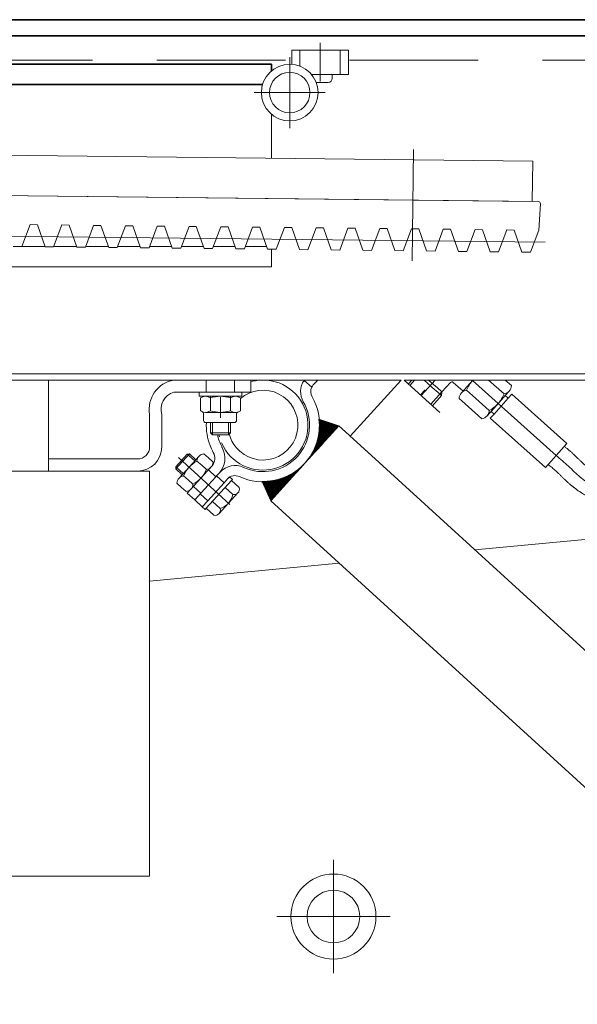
# Model space of a CAD drawing. Header units: millimetres. Extents: x 16720 to 74016, y 25810 to 81213.
# Tile 169 of 256: x 32426 to 32453, y 42224 to 42273. Entities that reach past the tile are written whole.
import ezdxf

# ---------------------------------------------------------------- set-up
doc = ezdxf.new("R2010")
doc.units = ezdxf.units.MM
doc.linetypes.add('DASHED2', pattern=[9.524999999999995, 6.349999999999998, -3.174999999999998])
for name, color, linetype, lineweight in [('1', 7, 'Continuous', 9), ('_OPISY', 110, 'Continuous', 9), ('_STAL', 113, 'Continuous', 35), ('_WIDOKOWE', 252, 'Continuous', 9), ('_WYMIAR', 151, 'Continuous', 9)]:
    doc.layers.add(name, color=color, linetype=linetype, lineweight=lineweight)
doc.styles.add('ROMANS 50', font='romans.shx', dxfattribs={"width": 0.7, "height": 10})
doc.dimstyles.new('DOM w 50', dxfattribs={"dimscale": 3, "dimtxt": 10, "dimasz": 0.3, "dimexe": 1.25, "dimexo": 2, "dimgap": 1, "dimtad": 1, "dimdec": 0, "dimtxsty": 'ROMANS 50', "dimblk1": 'wymgreg', "dimblk2": 'wymgregII', "dimsah": 1, "dimcen": 2.5, "dimdle": 1, "dimse1": 1, "dimse2": 1, "dimclre": 254, "dimadec": 0, "dimazin": 0, "dimtfac": 1, "dimtdec": 0, "dimtix": 1, "dimtmove": 1, "dimatfit": 3, "dimfxl": 1.25, "dimarcsym": 0})
pattern_1 = [(45, (10096.6293768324, -6357.516552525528), (-0.07071067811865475, 0.07071067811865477), [])]

# ---------------------------------------------------------------- blocks, each defined once
blk = doc.blocks.new('rampa')
at = {"layer": '_WIDOKOWE'}
h = blk.add_hatch(dxfattribs=at)
h.set_pattern_fill('_USER', color=256, scale=0.1, angle=45, pattern_type=0)
h.set_pattern_definition(pattern_1)
edge = h.paths.add_edge_path()
edge.add_line((-1187.024009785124, -202.6389314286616), (-1196.880073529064, -199.352001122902))
edge.add_arc((-1224.189145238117, -202.5869048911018), 27.49999999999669, 317.6461041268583, 6.755508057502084, ccw=False)
edge.add_line((-1203.866708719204, -221.1138737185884), (-1187.024009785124, -202.6389314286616))
h = blk.add_hatch(dxfattribs=at)
h.set_pattern_fill('_USER', color=256, scale=0.1, angle=45, pattern_type=0)
h.set_pattern_definition(pattern_1)
edge = h.paths.add_edge_path()
edge.add_line((-1187.024009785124, -202.6389314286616), (-1196.880073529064, -199.352001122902))
edge.add_arc((-1224.189145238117, -202.5869048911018), 27.49999999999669, 317.6461041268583, 6.755508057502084, ccw=False)
edge.add_line((-1203.866708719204, -221.1138737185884), (-1187.024009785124, -202.6389314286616))
h = blk.add_hatch(dxfattribs=at)
h.set_pattern_fill('_USER', color=256, scale=0.1, angle=45, pattern_type=0)
h.set_pattern_definition(pattern_1)
edge = h.paths.add_edge_path()
edge.add_line((-1187.024009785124, -202.6389314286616), (-1196.880073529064, -199.352001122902))
edge.add_arc((-1224.189145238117, -202.5869048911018), 27.49999999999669, 317.6461041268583, 6.755508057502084, ccw=False)
edge.add_line((-1203.866708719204, -221.1138737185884), (-1187.024009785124, -202.6389314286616))
h = blk.add_hatch(dxfattribs=at)
h.set_pattern_fill('_USER', color=256, scale=0.1, angle=45, pattern_type=0)
h.set_pattern_definition(pattern_1)
edge = h.paths.add_edge_path()
edge.add_arc((-1224.189145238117, -202.5869048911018), 27.50000000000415, 268.5367001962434, 317.64610412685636, ccw=False)
edge.add_line((-1224.891402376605, -230.0779367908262), (-1220.709407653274, -239.5888160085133))
edge.add_line((-1220.709407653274, -239.5888160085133), (-1203.866708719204, -221.1138737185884))
h = blk.add_hatch(dxfattribs=at)
h.set_pattern_fill('_USER', color=256, scale=0.1, angle=45, pattern_type=0)
h.set_pattern_definition(pattern_1)
edge = h.paths.add_edge_path()
edge.add_arc((-1224.189145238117, -202.5869048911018), 27.50000000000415, 268.5367001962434, 317.64610412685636, ccw=False)
edge.add_line((-1224.891402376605, -230.0779367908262), (-1220.709407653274, -239.5888160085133))
edge.add_line((-1220.709407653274, -239.5888160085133), (-1203.866708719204, -221.1138737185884))
h = blk.add_hatch(dxfattribs=at)
h.set_pattern_fill('_USER', color=256, scale=0.1, angle=45, pattern_type=0)
h.set_pattern_definition(pattern_1)
edge = h.paths.add_edge_path()
edge.add_arc((-1224.189145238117, -202.5869048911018), 27.50000000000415, 268.5367001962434, 317.64610412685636, ccw=False)
edge.add_line((-1224.891402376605, -230.0779367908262), (-1220.709407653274, -239.5888160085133))
edge.add_line((-1220.709407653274, -239.5888160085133), (-1203.866708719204, -221.1138737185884))
at = {"layer": '_STAL'}
for p, q in [((-2464.898390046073, -2.000050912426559), (390.4413559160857, -2.000050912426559)), ((-1098.558644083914, -10.00005091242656), (-1425.435205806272, -10.00005091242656)), ((-1058.558644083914, -10.00005091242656), (-1098.558644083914, -10.00005091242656)), ((-1220.345292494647, -24.00005091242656), (-1965.345292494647, -24.00005091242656)), ((-1220.345292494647, -27.27624561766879), (-1220.345292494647, -24.00005091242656)), ((-1224.761700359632, -34.00005091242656), (-2195.345292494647, -34.00005091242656))]:
    blk.add_line(p, q, dxfattribs=at)
at = {"layer": '_WIDOKOWE'}
for p, q in [((-1196.345292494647, -32.50005091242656), (-1196.345292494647, -13.50005091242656)), ((-1182.345292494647, -17.00005091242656), (-1210.345292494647, -17.00005091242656)), ((-1210.345292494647, -17.00005091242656), (-1210.345292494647, -24.03581086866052)), ((-1206.345292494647, -17.00005091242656), (-1206.345292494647, -24.92335408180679)), ((-1186.345292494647, -17.00005091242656), (-1186.345292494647, -29.00005091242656)), ((-1182.345292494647, -29.00005091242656), (-1182.345292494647, -17.00005091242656)), ((-1211.345292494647, -20.50005091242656), (-1211.345292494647, -55.50005091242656)), ((-1200.621487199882, -29.00005091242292), (-1190.345292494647, -29.00005091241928)), ((-1190.345292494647, -29.00005091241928), (-1182.345292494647, -29.00005091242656)), ((-1190.345292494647, -31.00005091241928), (-1190.345292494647, -29.00005091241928)), ((-1198.268595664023, -33.00005091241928), (-1192.345292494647, -33.00005091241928)), ((-1228.845292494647, -38.00005091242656), (-1193.845292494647, -38.00005091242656)), ((-1220.345292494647, -70.39244721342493), (-1220.345292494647, -48.72385620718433)), ((-1220.345292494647, -48.72385620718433), (-1220.345292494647, -49.00005091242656)), ((-1220.005546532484, -49.00005091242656), (-1220.345292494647, -49.00005091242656)), ((-1091.292098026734, -71.8331167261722), (-1598.058215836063, -66.1758953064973)), ((-1150.232608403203, -66.17480864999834), (-1150.846555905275, -121.171381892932)), ((-1091.515351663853, -91.83187063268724), (-1091.292098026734, -71.8331167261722)), ((-1598.058215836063, -86.18294646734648), (-1091.515351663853, -91.83187063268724)), ((-1598.058215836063, -86.18294646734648), (-1088.481485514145, -91.87154381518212)), ((-1088.328200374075, -106.0391375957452), (-1087.494665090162, -92.93496158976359)), ((-1085.196411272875, -111.9094625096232), (-1679.683143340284, -105.2729827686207)), ((-1343.704220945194, -114.0239538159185), (-1339.639901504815, -103.2336502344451)), ((-1336.033678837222, -103.2739078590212), (-1339.639901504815, -103.2336502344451)), ((-1332.211254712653, -114.1522541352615), (-1336.033678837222, -103.2739078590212)), ((-1327.997239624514, -114.1992967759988), (-1323.932920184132, -103.4089931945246)), ((-1320.326697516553, -103.4492508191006), (-1323.932920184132, -103.4089931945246)), ((-1316.504273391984, -114.3275970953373), (-1320.326697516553, -103.4492508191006)), ((-1308.225938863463, -103.584336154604), (-1312.290258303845, -114.3746397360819)), ((-1304.619716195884, -103.62459377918), (-1308.225938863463, -103.584336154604)), ((-1300.797292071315, -114.5029400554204), (-1304.619716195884, -103.62459377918)), ((-1292.518957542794, -103.7596791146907), (-1296.583276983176, -114.5499826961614)), ((-1288.912734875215, -103.7999367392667), (-1292.518957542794, -103.7596791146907)), ((-1285.090310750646, -114.6782830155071), (-1288.912734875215, -103.7999367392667)), ((-1276.811976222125, -103.9350220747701), (-1280.876295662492, -114.7253256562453)), ((-1273.205753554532, -103.9752796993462), (-1276.811976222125, -103.9350220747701)), ((-1269.383329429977, -114.8536259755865), (-1273.205753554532, -103.9752796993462)), ((-1261.104994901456, -104.1103650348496), (-1265.169314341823, -114.9006686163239)), ((-1257.498772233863, -104.1506226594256), (-1261.104994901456, -104.1103650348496)), ((-1253.676348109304, -115.0289689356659), (-1257.498772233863, -104.1506226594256)), ((-1245.398013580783, -104.2857079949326), (-1249.462333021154, -115.0760115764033)), ((-1241.791790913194, -104.3259656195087), (-1245.398013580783, -104.2857079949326)), ((-1237.969366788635, -115.204311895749), (-1241.791790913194, -104.3259656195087)), ((-1229.691032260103, -104.4610509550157), (-1233.755351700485, -115.2513545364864)), ((-1226.084809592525, -104.5013085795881), (-1229.691032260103, -104.4610509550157)), ((-1222.262385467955, -115.3796548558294), (-1226.084809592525, -104.5013085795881)), ((-1213.984050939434, -104.6363939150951), (-1218.048370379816, -115.4266974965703)), ((-1210.377828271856, -104.6766515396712), (-1213.984050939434, -104.6363939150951)), ((-1206.555404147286, -115.5549978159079), (-1210.377828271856, -104.6766515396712)), ((-1198.277069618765, -104.8117368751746), (-1202.341389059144, -115.6020404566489)), ((-1194.670846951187, -104.8519944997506), (-1198.277069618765, -104.8117368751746)), ((-1190.848422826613, -115.730340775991), (-1194.670846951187, -104.8519944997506)), ((-1182.570088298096, -104.9870798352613), (-1186.634407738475, -115.7773834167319)), ((-1178.963865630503, -105.0273374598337), (-1182.570088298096, -104.9870798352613)), ((-1175.141441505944, -115.905683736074), (-1178.963865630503, -105.0273374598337)), ((-1166.863106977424, -105.1624227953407), (-1170.927426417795, -115.9527263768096)), ((-1163.256884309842, -105.2026804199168), (-1166.863106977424, -105.1624227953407)), ((-1159.434460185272, -116.0810266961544), (-1163.256884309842, -105.2026804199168)), ((-1151.156125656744, -105.3377657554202), (-1155.220445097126, -116.1280693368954)), ((-1147.549902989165, -105.3780233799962), (-1151.156125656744, -105.3377657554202)), ((-1143.727478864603, -116.2563696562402), (-1147.549902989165, -105.3780233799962)), ((-1135.449144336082, -105.5131087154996), (-1139.513463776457, -116.3034122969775)), ((-1131.842921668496, -105.5533663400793), (-1135.449144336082, -105.5131087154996)), ((-1128.020497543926, -116.4317126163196), (-1131.842921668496, -105.5533663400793)), ((-1119.742163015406, -105.6884516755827), (-1123.806482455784, -116.4787552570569)), ((-1116.135940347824, -105.7287093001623), (-1119.742163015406, -105.6884516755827)), ((-1112.313516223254, -116.607055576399), (-1116.135940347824, -105.7287093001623)), ((-1104.035181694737, -105.8637946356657), (-1108.099501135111, -116.65409821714)), ((-1100.428959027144, -105.9040522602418), (-1104.035181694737, -105.8637946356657)), ((-1096.606534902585, -116.7823985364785), (-1100.428959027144, -105.9040522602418)), ((-1088.328200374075, -106.0391375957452), (-1092.392519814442, -116.8294411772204)), ((-1347.918236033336, -113.9769111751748), (-1343.704220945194, -114.0239538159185)), ((-1343.704220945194, -114.0239538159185), (-1332.264735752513, -114.0000509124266)), ((-1327.997239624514, -114.1992967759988), (-1332.211254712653, -114.1522541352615)), ((-1327.922190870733, -114.0000509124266), (-1316.619366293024, -114.0000509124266)), ((-1312.290258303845, -114.3746397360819), (-1316.504273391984, -114.3275970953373)), ((-1312.149164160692, -114.0000509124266), (-1300.973996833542, -114.0000509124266)), ((-1300.797292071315, -114.5029400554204), (-1296.583276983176, -114.5499826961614)), ((-1296.376137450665, -114.0000509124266), (-1285.328627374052, -114.0000509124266)), ((-1285.090310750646, -114.6782830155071), (-1280.876295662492, -114.7253256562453)), ((-1280.603110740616, -114.0000509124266), (-1269.683257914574, -114.0000509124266)), ((-1269.383329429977, -114.8536259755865), (-1265.169314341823, -114.9006686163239)), ((-1264.830084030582, -114.0000509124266), (-1254.037888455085, -114.0000509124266)), ((-1253.676348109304, -115.0289689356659), (-1249.462333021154, -115.0760115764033)), ((-1249.057057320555, -114.0000509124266), (-1238.392518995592, -114.0000509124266)), ((-1237.969366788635, -115.204311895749), (-1233.755351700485, -115.2513545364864)), ((-1233.284030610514, -114.0000509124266), (-1222.747149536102, -114.0000509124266)), ((-1222.262385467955, -115.3796548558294), (-1218.048370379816, -115.4266974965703)), ((-1220.345292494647, -124.0000509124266), (-1220.345292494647, -115.401056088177)), ((-1206.555404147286, -115.5549978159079), (-1202.341389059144, -115.6020404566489)), ((-1190.848422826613, -115.730340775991), (-1186.634407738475, -115.7773834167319)), ((-1175.141441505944, -115.905683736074), (-1170.927426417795, -115.9527263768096)), ((-1159.434460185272, -116.0810266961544), (-1155.220445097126, -116.1280693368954)), ((-1143.727478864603, -116.2563696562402), (-1139.513463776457, -116.3034122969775)), ((-1128.020497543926, -116.4317126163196), (-1123.806482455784, -116.4787552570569)), ((-1112.313516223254, -116.607055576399), (-1108.099501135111, -116.65409821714)), ((-1096.606534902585, -116.7823985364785), (-1092.392519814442, -116.8294411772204)), ((-1573.715799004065, -124.0000509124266), (-1220.345292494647, -124.0000509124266)), ((-1545.558644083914, -177.0000509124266), (280.666288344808, -177.0000509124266)), ((-1540.558644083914, -180.0000509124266), (-1156.317604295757, -180.0000509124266)), ((-1330.558644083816, -180.0000509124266), (-1330.558644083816, -219.0000509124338)), ((-1268.558644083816, -180.0000509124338), (-1251.558644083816, -180.0000509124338)), ((-1252.558644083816, -180.0000509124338), (-1252.558644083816, -186.0000509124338)), ((-1251.558644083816, -180.0000509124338), (-1239.558644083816, -180.0000509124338)), ((-1239.558644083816, -180.0000509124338), (-1230.558644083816, -180.0464476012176)), ((-1238.558644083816, -180.0000509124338), (-1238.558644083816, -186.0000509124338)), ((-1230.558644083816, -180.0464476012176), (-1230.558644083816, -186.0000509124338)), ((-1204.269481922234, -180.1511591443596), (-1200.493995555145, -183.5930849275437)), ((-1197.508489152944, -180.0000509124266), (-1199.676638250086, -182.3783175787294)), ((-1156.317604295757, -180.0000509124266), (-1181.525889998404, -207.6512976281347)), ((-1154.710424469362, -180.0000509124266), (330.4413559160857, -180.0000509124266)), ((-1137.113191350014, -196.0425854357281), (-1154.710424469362, -180.0000509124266)), ((-1150.966549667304, -180.0000509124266), (-1152.648635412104, -181.879682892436)), ((-1149.624592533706, -180.0000509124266), (-1151.909606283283, -182.5534195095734)), ((-1144.491613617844, -184.7611562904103), (-1146.736402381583, -187.2695758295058)), ((-1139.402801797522, -180.0000509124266), (-1146.350662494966, -187.6212359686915)), ((-1144.965220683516, -180.0000509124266), (-1139.616549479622, -184.7865855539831)), ((-1142.715883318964, -180.0000509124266), (-1139.171758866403, -183.1716937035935)), ((-1139.616549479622, -184.7865855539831), (-1139.170468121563, -185.1857844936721)), ((-1139.171758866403, -183.1716937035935), (-1138.518565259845, -183.7562377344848)), ((-1138.518565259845, -183.7562377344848), (-1136.119721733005, -185.9029667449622)), ((-1136.119721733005, -185.9029667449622), (-1131.939857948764, -181.2322145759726)), ((-1130.527814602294, -181.153897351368), (-1125.709055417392, -185.4662128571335)), ((-1120.812569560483, -180.0000509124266), (-1126.527425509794, -186.3806933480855)), ((-1121.041013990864, -180.2499508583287), (-1121.320262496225, -180.0000509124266)), ((-1079.683508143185, -217.2608507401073), (-1121.041013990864, -180.2499508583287)), ((-1113.095447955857, -180.0000509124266), (-1105.437935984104, -186.8527709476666)), ((-1104.870633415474, -180.0000509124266), (-1101.780308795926, -182.7655874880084)), ((-1256.058644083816, -186.0000509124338), (-1268.558644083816, -186.0000509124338)), ((-1256.058644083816, -186.0000509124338), (-1256.058644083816, -188.0000509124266)), ((-1251.558644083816, -186.0000509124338), (-1256.058644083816, -186.0000509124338)), ((-1251.558644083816, -186.0000509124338), (-1256.058644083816, -186.0000509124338)), ((-1256.058644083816, -188.0000509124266), (-1252.919856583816, -188.0000509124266)), ((-1255.373594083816, -188.8676924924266), (-1255.373594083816, -192.0000509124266)), ((-1252.919856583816, -188.0000509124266), (-1238.197431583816, -188.0000509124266)), ((-1239.558644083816, -186.0000509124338), (-1251.558644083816, -186.0000509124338)), ((-1250.558644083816, -188.0000509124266), (-1250.466119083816, -188.8676924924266)), ((-1250.466119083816, -188.8676924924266), (-1250.466119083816, -192.0000509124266)), ((-1249.558644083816, -188.0000509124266), (-1249.558644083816, -188.5703686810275)), ((-1245.558644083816, -188.5000509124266), (-1245.558644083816, -198.6324093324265)), ((-1241.558644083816, -188.0000509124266), (-1241.558644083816, -188.5703686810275)), ((-1240.651169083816, -188.8676924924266), (-1240.558644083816, -188.0000509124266)), ((-1240.651169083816, -188.8676924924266), (-1240.651169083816, -192.0000509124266)), ((-1235.058644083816, -186.0000509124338), (-1239.558644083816, -186.0000509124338)), ((-1235.058644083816, -186.0000509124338), (-1239.558644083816, -186.0000509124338)), ((-1238.197431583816, -188.0000509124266), (-1235.058644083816, -188.0000509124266)), ((-1235.743694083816, -188.8676924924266), (-1235.743694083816, -192.0000509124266)), ((-1235.058644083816, -188.0000509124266), (-1235.058644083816, -186.0000509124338)), ((-1230.558644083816, -186.0000509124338), (-1235.058644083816, -186.0000509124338)), ((-1136.119721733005, -185.9029667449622), (-1141.563198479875, -191.9857321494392)), ((-1140.864192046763, -192.7041917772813), (-1136.374836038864, -187.6876002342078)), ((-1139.170468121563, -185.1857844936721), (-1136.374836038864, -187.6876002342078)), ((-1136.119721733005, -185.9029667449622), (-1136.374836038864, -187.6876002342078)), ((-1124.630366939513, -191.7586330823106), (-1127.633654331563, -189.0709862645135)), ((-1120.972739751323, -187.6714496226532), (-1123.976027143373, -184.9838028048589)), ((-1112.753190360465, -195.0271378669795), (-1120.972739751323, -187.6714496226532)), ((-1110.383619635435, -196.8325455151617), (-1103.381557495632, -189.0081525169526)), ((-1104.871918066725, -187.6744263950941), (-1106.705791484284, -189.723672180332)), ((-1102.886508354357, -185.455847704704), (-1104.871918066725, -187.6744263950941)), ((-1103.381557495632, -189.0081525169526), (-1104.871918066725, -187.6744263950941)), ((-1103.381557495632, -189.0081525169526), (-1101.547684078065, -186.9589067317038)), ((-1101.547684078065, -186.9589067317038), (-1074.348603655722, -211.2994084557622)), ((-1255.373594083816, -192.0000509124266), (-1255.373594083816, -195.1324093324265)), ((-1250.466119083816, -192.0000509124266), (-1250.466119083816, -195.1324093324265)), ((-1240.651169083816, -192.0000509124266), (-1240.651169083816, -195.1324093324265)), ((-1235.743694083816, -192.0000509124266), (-1235.743694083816, -195.1324093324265)), ((-1116.410817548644, -199.1143213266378), (-1124.630366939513, -191.7586330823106)), ((-1106.705791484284, -189.723672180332), (-1113.859389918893, -197.7173980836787)), ((-1106.705791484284, -189.723672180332), (-1111.873980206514, -195.4988193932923)), ((-1280.558644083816, -213.0000509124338), (-1280.558644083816, -197.0000509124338)), ((-1274.558644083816, -197.0000509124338), (-1274.558644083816, -213.0000509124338)), ((-1253.867626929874, -196.5966043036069), (-1253.867626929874, -200.0000509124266)), ((-1238.197431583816, -196.0000509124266), (-1252.919856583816, -196.0000509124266)), ((-1237.617480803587, -200.0000509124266), (-1237.617480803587, -196.738538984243)), ((-1187.024009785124, -202.6389314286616), (-1196.880073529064, -199.352001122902)), ((-1112.217493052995, -198.8817913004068), (-1110.383619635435, -196.8325455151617)), ((-1085.018412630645, -223.2222930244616), (-1112.217493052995, -198.8817913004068)), ((-1111.873980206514, -195.4988193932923), (-1110.383619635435, -196.8325455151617)), ((-1252.867626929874, -201.0000509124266), (-1238.617480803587, -201.0000509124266)), ((-1250.558644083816, -201.0000509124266), (-1250.558644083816, -206.0000509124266)), ((-1249.558644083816, -201.0000509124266), (-1249.558644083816, -207.0000509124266)), ((-1241.558644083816, -201.0000509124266), (-1241.558644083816, -207.0000509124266)), ((-1240.558644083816, -206.0000509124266), (-1240.558644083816, -201.0000509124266)), ((-1187.024009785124, -202.6389314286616), (-1203.866708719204, -221.1138737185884)), ((-1185.612547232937, -203.9256926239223), (-1187.024009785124, -202.6389314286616)), ((-1181.851025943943, -207.3548871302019), (-1185.612547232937, -203.9256926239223)), ((-1181.851025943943, -207.3548871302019), (-1185.612547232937, -203.9256926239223)), ((-1250.558644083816, -206.0000509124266), (-1249.558644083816, -207.0000509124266)), ((-1250.558644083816, -206.0000509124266), (-1240.558644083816, -206.0000509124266)), ((-1249.558644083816, -207.0000509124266), (-1241.558644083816, -207.0000509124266)), ((-1241.558644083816, -207.0000509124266), (-1240.558644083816, -206.0000509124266)), ((-1167.137604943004, -220.7683915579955), (-1181.851025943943, -207.3548871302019)), ((-1075.682329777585, -212.7897690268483), (-1079.683508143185, -217.2608507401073)), ((-1074.348603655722, -211.2994084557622), (-1075.682329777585, -212.7897690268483)), ((-1261.945662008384, -216.5424751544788), (-1267.672179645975, -222.8239555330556)), ((-1260.886132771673, -216.4935078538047), (-1267.623212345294, -223.8834847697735)), ((-1266.286916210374, -218.3357994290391), (-1240.983635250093, -241.4035598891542)), ((-1266.010615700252, -228.4245825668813), (-1256.154624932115, -217.6118360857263)), ((-1261.945662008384, -216.5424751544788), (-1260.886132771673, -216.4935078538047)), ((-1261.945662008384, -216.5424751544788), (-1258.250673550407, -219.9110149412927)), ((-1257.745392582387, -219.3567666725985), (-1260.886132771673, -216.4935078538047)), ((-1251.545531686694, -218.493361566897), (-1253.860337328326, -216.3830667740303)), ((-1249.230726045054, -220.60365635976), (-1251.545531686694, -218.493361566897)), ((-1079.683508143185, -217.2608507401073), (-1082.017528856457, -219.8689817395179)), ((-1330.558644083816, -219.0000509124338), (-1330.558644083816, -225.0000509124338)), ((-1330.558644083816, -219.0000509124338), (-1286.558644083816, -219.0000509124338)), ((-1267.623212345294, -223.8834847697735), (-1267.672179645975, -222.8239555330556)), ((-1267.672179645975, -222.8239555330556), (-1263.977191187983, -226.1924953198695)), ((-1250.242643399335, -223.0014997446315), (-1260.161258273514, -233.8813378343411)), ((-1254.851736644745, -222.1199742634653), (-1257.166542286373, -220.0096794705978)), ((-1252.536931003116, -224.2302690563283), (-1254.851736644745, -222.1199742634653)), ((-1249.927771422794, -222.6561131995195), (-1250.242643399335, -223.0014997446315)), ((-1203.866708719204, -221.1138737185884), (-1220.709407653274, -239.5888160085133)), ((-882.8028502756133, -479.9824445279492), (-1167.137604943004, -220.7683915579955)), ((-1083.684686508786, -221.7319324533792), (-1085.018412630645, -223.2222930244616)), ((-1082.017528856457, -219.8689817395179), (-1083.684686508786, -221.7319324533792)), ((-1083.186087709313, -222.1323942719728), (-1083.684686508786, -221.7319324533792)), ((-1330.558644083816, -225.0000509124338), (-1430.558644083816, -225.0000509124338)), ((-1330.558644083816, -225.0000509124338), (-1302.558644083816, -225.0000509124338)), ((-1290.558644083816, -225.0000509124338), (-1302.558644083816, -225.0000509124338)), ((-1286.558644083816, -225.0000509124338), (-1290.558644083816, -225.0000509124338)), ((-1280.558644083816, -225.0000509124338), (-1286.558644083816, -225.0000509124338)), ((-1280.558644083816, -425.0000509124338), (-1280.558644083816, -225.0000509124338)), ((-1267.623212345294, -223.8834847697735), (-1264.482472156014, -226.7467435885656)), ((-1261.464146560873, -229.373199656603), (-1263.778952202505, -227.2629048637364)), ((-1251.506962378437, -231.8099585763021), (-1247.801568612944, -227.7454712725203)), ((-1251.506962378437, -231.8099585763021), (-1247.801568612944, -227.7454712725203)), ((-1247.801568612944, -227.7454712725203), (-1251.496557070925, -224.3769314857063)), ((-1247.801568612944, -227.7454712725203), (-1247.464714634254, -227.3759724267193)), ((-1247.801568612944, -227.7454712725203), (-1247.464714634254, -227.3759724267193)), ((-1247.464714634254, -227.3759724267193), (-1246.349723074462, -226.1529258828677)), ((-1247.464714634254, -227.3759724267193), (-1246.349723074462, -226.1529258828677)), ((-1247.464714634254, -227.3759724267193), (-1243.769726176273, -230.7445122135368)), ((-1246.232782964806, -226.0246529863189), (-1246.349723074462, -226.1529258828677)), ((-1246.349723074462, -226.1529258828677), (-1246.232782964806, -226.0246529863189)), ((-1246.232782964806, -226.0246529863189), (-1245.745661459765, -225.4903240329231)), ((-1246.232782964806, -226.0246529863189), (-1245.745661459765, -225.4903240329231)), ((-1242.050673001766, -228.8588638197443), (-1241.074894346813, -227.7885214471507)), ((-1241.074894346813, -227.7885214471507), (-1239.596898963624, -229.1359373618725)), ((-1264.770351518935, -232.9998123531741), (-1267.085157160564, -230.8895175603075)), ((-1262.455545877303, -235.1101071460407), (-1264.770351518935, -232.9998123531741)), ((-1259.149340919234, -231.4834944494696), (-1261.464146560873, -229.373199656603)), ((-1255.212356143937, -235.8744458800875), (-1258.907344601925, -232.5059060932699)), ((-1255.212356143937, -235.8744458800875), (-1251.506962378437, -231.8099585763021)), ((-1255.212356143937, -235.8744458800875), (-1251.506962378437, -231.8099585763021)), ((-1240.110531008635, -229.6993460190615), (-1252.557426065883, -243.3524825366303)), ((-1251.854221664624, -239.6124845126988), (-1243.769726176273, -230.7445122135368)), ((-1243.769726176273, -230.7445122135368), (-1242.050673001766, -228.8588638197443)), ((-1243.222254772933, -233.1126301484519), (-1239.438586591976, -236.562014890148)), ((-1239.596898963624, -229.1359373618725), (-1240.110531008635, -229.6993460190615)), ((-1240.110531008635, -229.6993460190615), (-1236.326862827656, -233.1487307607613)), ((-1224.891402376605, -230.0779367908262), (-1220.709407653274, -239.5888160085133)), ((-1260.161258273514, -233.8813378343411), (-1261.939030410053, -235.8313957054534)), ((-1261.939030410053, -235.8313957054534), (-1258.244041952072, -239.1999354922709)), ((-1258.244041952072, -239.1999354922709), (-1256.486785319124, -237.2723813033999)), ((-1256.486785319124, -237.2723813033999), (-1255.549210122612, -236.2439447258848)), ((-1256.486785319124, -237.2723813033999), (-1255.549210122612, -236.2439447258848)), ((-1255.549210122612, -236.2439447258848), (-1255.212356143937, -235.8744458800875)), ((-1255.549210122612, -236.2439447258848), (-1255.212356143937, -235.8744458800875)), ((-1255.549210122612, -236.2439447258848), (-1251.854221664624, -239.6124845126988)), ((-1236.936807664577, -235.7177190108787), (-1246.271978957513, -245.9575713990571)), ((-1254.549053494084, -242.5684752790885), (-1258.244041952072, -239.1999354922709)), ((-1254.549053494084, -242.5684752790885), (-1251.854221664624, -239.6124845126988)), ((-1253.071058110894, -243.9158911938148), (-1254.549053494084, -242.5684752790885)), ((-1249.445702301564, -239.9391984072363), (-1245.662034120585, -243.388583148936)), ((-1220.709407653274, -239.5888160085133), (-916.4882481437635, -516.9323291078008)), ((-884.6594203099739, -241.3233792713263), (-1119.800714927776, -263.9231129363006)), ((-1252.557426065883, -243.3524825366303), (-1253.071058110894, -243.9158911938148)), ((-1252.557426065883, -243.3524825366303), (-1248.773757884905, -246.8018672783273)), ((-1186.938567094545, -270.3760353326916), (-1280.558644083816, -279.3742840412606)), ((-1189.741576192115, -473.0000509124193), (-1189.741576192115, -417.0000509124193)), ((-1480.558644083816, -425.0000509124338), (-1280.558644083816, -425.0000509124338)), ((-1161.741576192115, -445.0000509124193), (-1217.741576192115, -445.0000509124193))]:
    blk.add_line(p, q, dxfattribs=at)
for centre, radius in [((-1211.345292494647, -38.00005091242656), 13.99999999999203), ((-1211.345292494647, -38.00005091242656), 9.99999999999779), ((-1189.741576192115, -445.0000509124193), 21.00000000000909), ((-1189.741576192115, -445.0000509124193), 13)]:
    blk.add_circle(centre, radius, dxfattribs=at)
for centre, radius, start, end in [((-1192.345292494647, -31.00005091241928), 2, 270, 0), ((-1088.492648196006, -92.87148151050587), 1.000000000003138, 356.3604121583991, 89.36041215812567), ((-1266.058644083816, -194.5000509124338), 14.71393896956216, 99.78240703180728, 189.7824070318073), ((-1224.558644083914, -202.2500509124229), 22.25000000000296, 203.1596274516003, 90), ((-1224.558644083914, -202.2500509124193), 23.00000000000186, 104.6720774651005, 105.1216653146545), ((-1224.558644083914, -202.2500509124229), 22.25000000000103, 97.74887419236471, 105.6442096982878), ((-1224.558644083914, -202.2500509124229), 22.25000000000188, 91.27263665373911, 97.7488741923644), ((-1224.558644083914, -202.2500509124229), 22.25, 90, 90.33014826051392), ((-1195.981649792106, -185.7468573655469), 9.999999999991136, 145.9739467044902, 210.0064027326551), ((-1195.981649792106, -185.7468573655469), 9.999999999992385, 144.9227293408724, 145.9739467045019), ((-1195.981649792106, -185.7468573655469), 4.999999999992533, 154.4845486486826, 210.0064027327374), ((-1195.981649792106, -185.7468573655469), 4.999999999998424, 137.6461041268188, 154.484548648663), ((-1131.194677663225, -181.8990776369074), 0.999999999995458, 48.17458642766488, 138.1745864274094), ((-1109.120930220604, -190.9172533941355), 15.99624144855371, 138.1745864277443, 158.2271517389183), ((-1109.120930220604, -190.9172533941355), 15.99624144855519, 136.9618263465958, 138.1745864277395), ((-1106.137509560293, -182.5465213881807), 4.3627042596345, 318.1745864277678, 357.1217752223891), ((-1266.058644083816, -194.5000509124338), 8.860022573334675, 106.3895403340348, 196.3895403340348), ((-1252.919856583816, -191.9035231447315), 3.903472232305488, 51.05281120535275, 128.9471887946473), ((-1245.558644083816, -202.3124774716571), 14.31242655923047, 69.94743468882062, 110.0525653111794), ((-1238.197431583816, -191.9035231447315), 3.903472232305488, 51.05281120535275, 128.9471887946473), ((-1224.558644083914, -202.2500509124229), 17.25000000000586, 220.0114580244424, 130.4217315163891), ((-1224.558644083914, -202.2500509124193), 28.00000000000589, 317.646104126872, 30.00640273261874), ((-1123.276453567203, -189.2900523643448), 4.362704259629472, 138.1740101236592, 177.121775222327), ((-1123.276453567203, -189.2900523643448), 4.362704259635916, 99.22739763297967, 138.1740101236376), ((-1120.293032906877, -180.9193203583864), 15.99624144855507, 318.1745864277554, 338.2271517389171), ((-1106.137509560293, -182.5465213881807), 4.362704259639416, 279.2273976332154, 318.1745864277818), ((-1224.558644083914, -202.2500509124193), 23.00000000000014, 317.6461041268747, 30.00640273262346), ((-1120.293032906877, -180.9193203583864), 15.99624144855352, 298.1220211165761, 318.1745864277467), ((-1252.919856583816, -192.096578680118), 3.903472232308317, 231.0528112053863, 246.5953312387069), ((-1254.867626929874, -196.5966043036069), 1, 0, 66.59533123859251), ((-1252.919856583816, -192.096578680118), 3.903472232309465, 255.9480319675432, 308.9471887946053), ((-1245.558644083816, -181.687624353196), 14.31242655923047, 249.9474346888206, 290.0525653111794), ((-1238.197431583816, -192.096578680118), 3.903472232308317, 231.0528112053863, 278.544241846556), ((-1236.617480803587, -196.738538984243), 1.000000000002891, 108.7966660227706, 180), ((-1238.197431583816, -192.096578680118), 3.903472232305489, 288.7966660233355, 308.9471887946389), ((-1224.189145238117, -202.5869048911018), 27.49999999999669, 317.6461041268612, 6.755508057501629), ((-1117.110391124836, -194.8080717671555), 4.362704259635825, 279.2273976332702, 357.1217752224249), ((-1252.867626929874, -200.0000509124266), 1, 180, 270), ((-1224.558644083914, -202.2500509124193), 28.00000000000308, 177.4413023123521, 201.128743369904), ((-1238.617480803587, -200.0000509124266), 1, 270, 0), ((-1224.558644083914, -202.2500509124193), 22.99999999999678, 191.9185947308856, 207.5622314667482), ((-1224.558644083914, -202.2500509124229), 22.25000000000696, 192.3265520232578, 194.9934353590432), ((-1224.558644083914, -202.2500509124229), 17.25000000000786, 194.8577679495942, 220.0114580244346), ((-1286.558644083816, -213.0000509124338), 6, 270, 0), ((-1286.558644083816, -213.0000509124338), 12, 270, 0), ((-1224.558644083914, -202.2500509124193), 28.00000000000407, 201.128743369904, 208.7696004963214), ((-1254.361757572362, -218.613865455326), 10.99999999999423, 317.6461041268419, 28.76960049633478), ((-1224.558644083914, -202.2500509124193), 22.99999999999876, 207.5622314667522, 208.7696004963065), ((-1253.269967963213, -220.2416363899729), 3.90347223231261, 137.6461041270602, 176.5932929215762), ((-1253.269967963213, -220.2416363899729), 3.90347223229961, 98.69891533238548, 137.646104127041), ((-1254.361757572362, -218.613865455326), 6.000000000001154, 321.1310759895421, 28.76960049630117), ((-1224.558644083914, -202.2500509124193), 23.00000000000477, 245.2858055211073, 317.6461041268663), ((-1250.537082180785, -232.6941507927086), 14.31242655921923, 117.5935388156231, 157.6986694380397), ((-1253.127300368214, -220.3716994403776), 3.903472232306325, 278.6989153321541, 317.6461041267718), ((-1253.127300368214, -220.3716994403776), 3.903472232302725, 317.6461041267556, 356.5932929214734), ((-1254.361757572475, -218.613865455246), 6.000000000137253, 317.6461041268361, 321.1310759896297), ((-1238.355684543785, -232.2274036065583), 9.999999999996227, 65.28580552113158, 137.6461041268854), ((-1224.558644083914, -202.2500509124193), 28.00000000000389, 245.2858055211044, 317.6461041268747), ((-1224.189145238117, -202.5869048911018), 27.50000000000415, 268.536700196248, 317.6461041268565), ((-1263.188582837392, -231.1214744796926), 3.903472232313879, 136.2989522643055, 176.5932929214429), ((-1263.188582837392, -231.1214744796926), 3.90347223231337, 98.6989153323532, 136.2989522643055), ((-1265.778801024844, -218.7990231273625), 14.31242655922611, 297.5935388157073, 337.6986694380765), ((-1238.355684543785, -232.2274036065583), 4.999999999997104, 65.28580552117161, 137.6461041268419), ((-1263.045915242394, -231.2515375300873), 3.903472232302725, 317.6461041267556, 356.5932929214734), ((-1238.949344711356, -233.8829876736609), 2.723333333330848, 259.6507319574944, 15.64147629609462), ((-1263.045915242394, -231.2515375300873), 3.903472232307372, 278.6989153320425, 317.6461041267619), ((-1248.235665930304, -234.7922391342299), 8.973333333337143, 286.667005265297, 348.6252029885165), ((-1248.284516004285, -244.1228400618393), 2.723333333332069, 259.6507319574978, 15.64147629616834)]:
    blk.add_arc(centre, radius, start, end, dxfattribs=at)
for points in [[(-1075.682329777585, -212.7897690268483), (-1074.561861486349, -213.6186529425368), (-1073.519015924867, -214.4674640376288), (-1072.32295614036, -215.507011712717), (-1071.202947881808, -216.533819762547), (-1070.147648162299, -217.539181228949), (-1069.144952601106, -218.516474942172), (-1068.182555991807, -219.460284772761), (-1067.24787646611, -220.367676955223), (-1066.328209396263, -221.2369716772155), (-1065.41033746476, -222.0687993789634), (-1064.94784130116, -222.4711162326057), (-1064.480573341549, -222.8648391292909), (-1064.00654251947, -223.2504304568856), (-1063.519728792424, -223.6319018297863), (-1062.493605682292, -224.3926507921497), (-1061.40150311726, -225.1472920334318), (-1060.247857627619, -225.8924233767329), (-1059.037150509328, -226.6250926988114), (-1057.773864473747, -227.3425337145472), (-1056.462468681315, -228.042291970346), (-1055.10741920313, -228.72204122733), (-1053.713144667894, -229.3796714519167), (-1050.824562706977, -230.6205894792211), (-1047.831840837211, -231.7504982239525), (-1044.770018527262, -232.7558517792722), (-1041.674326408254, -233.6246066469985), (-1038.580258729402, -234.345366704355), (-1035.524261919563, -234.9081714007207), (-1034.022103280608, -235.1274370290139), (-1032.543561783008, -235.3039985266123), (-1031.093518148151, -235.4370063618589), (-1029.677005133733, -235.5258275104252), (-1028.299138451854, -235.5699607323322), (-1026.96520332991, -235.5692373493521), (-1025.680569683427, -235.523692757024), (-1024.450746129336, -235.4338750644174), (-1023.281289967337, -235.3006452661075), (-1022.177740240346, -235.12562864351), (-1021.145556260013, -234.9109050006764), (-1020.189744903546, -234.6595863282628), (-1019.314914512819, -234.3753559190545), (-1018.524298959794, -234.0629658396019), (-1017.820119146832, -233.7276275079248), (-1017.20178392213, -233.3748018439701), (-1016.666898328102, -233.0096412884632), (-1016.209185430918, -232.6350784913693), (-1016.006827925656, -232.4446981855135), (-1015.820424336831, -232.2518157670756), (-1015.648630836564, -232.0558382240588), (-1015.490089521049, -231.8557392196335), (-1015.343480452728, -231.6502699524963), (-1015.207656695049, -231.4377662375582), (-1015.081605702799, -231.2163767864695), (-1014.964660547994, -230.9839565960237), (-1014.856361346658, -230.7382583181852), (-1014.756691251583, -230.4769378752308), (-1014.665863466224, -230.19765738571), (-1014.584525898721, -229.8981908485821), (-1014.453950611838, -229.2303044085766), (-1014.375129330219, -228.4596576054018), (-1014.360014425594, -227.5754494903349), (-1014.421648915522, -226.5720274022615), (-1014.572744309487, -225.4459542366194), (-1014.824604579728, -224.1969839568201), (-1015.187580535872, -222.8258757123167), (-1015.670212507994, -221.3345384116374)], [(-1083.186087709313, -222.1323942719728), (-1082.199254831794, -222.8734166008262), (-1081.250925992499, -223.6444769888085), (-1080.325392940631, -224.4491434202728), (-1079.408377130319, -225.2900136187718), (-1078.486175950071, -226.1688454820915), (-1077.545848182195, -227.0853111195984), (-1076.574653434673, -228.037877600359), (-1075.560127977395, -229.0225296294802), (-1074.489930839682, -230.0339979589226), (-1073.352233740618, -231.0647030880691), (-1072.754479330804, -231.5846447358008), (-1072.13567841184, -232.1060168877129), (-1071.817970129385, -232.3668569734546), (-1071.494559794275, -232.6275511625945), (-1071.166547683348, -232.8869996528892), (-1070.835109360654, -233.1442730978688), (-1069.476076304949, -234.1520484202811), (-1068.066082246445, -235.1264395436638), (-1066.608145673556, -236.0682385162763), (-1065.105240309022, -236.977787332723), (-1063.560338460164, -237.8552421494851), (-1061.976425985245, -238.7004472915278), (-1060.356501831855, -239.5131188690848), (-1058.703592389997, -240.2927567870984), (-1055.310995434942, -241.7504764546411), (-1051.823157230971, -243.0672730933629), (-1048.264678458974, -244.2358115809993), (-1044.659968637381, -245.2472543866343), (-1041.033173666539, -246.0921166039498), (-1037.407487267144, -246.7594777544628), (-1035.602134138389, -247.0229735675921), (-1033.805323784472, -247.2374790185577), (-1032.019630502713, -247.4012335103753), (-1030.24747655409, -247.5122599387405), (-1028.491201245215, -247.5684494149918), (-1026.752974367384, -247.5673604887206), (-1025.034881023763, -247.5063476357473), (-1023.338867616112, -247.3822526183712), (-1021.666831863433, -247.191604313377), (-1020.020689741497, -246.9301673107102), (-1018.402436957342, -246.5932516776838), (-1016.814521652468, -246.1751352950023), (-1015.259790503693, -245.6695247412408), (-1013.742464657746, -245.069057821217), (-1012.267778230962, -244.3659129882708), (-1010.843777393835, -243.5520191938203), (-1009.480312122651, -242.6196138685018), (-1008.191114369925, -241.5631542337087), (-1007.579136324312, -240.9871614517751), (-1006.991860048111, -240.3793278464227), (-1006.431561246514, -239.7399201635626), (-1005.900529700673, -239.0696384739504), (-1005.4010172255, -238.3694053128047), (-1004.93510263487, -237.640558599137), (-1004.504730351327, -236.8846233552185), (-1004.111499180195, -236.1034183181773), (-1003.756800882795, -235.2988645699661), (-1003.441584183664, -234.4729799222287), (-1003.166567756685, -233.6277759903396), (-1002.932035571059, -232.765152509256), (-1002.584522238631, -230.9947370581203), (-1002.396335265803, -229.1727443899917), (-1002.362977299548, -227.3073653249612), (-1002.478860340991, -225.4016423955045), (-1002.738727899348, -223.4564025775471), (-1003.138731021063, -221.4692817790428), (-1003.675973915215, -219.4369107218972), (-1004.349371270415, -217.354770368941)], [(-1079.683508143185, -217.2608507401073), (-1073.590265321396, -222.5610596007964), (-1067.757427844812, -227.933519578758), (-1048.806638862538, -237.7611830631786), (-1027.244603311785, -241.573425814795), (-1011.502071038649, -236.4184991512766), (-1010.009791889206, -219.3446543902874)]]:
    blk.add_spline(points, degree=3, dxfattribs=at)
blk = doc.blocks.new('wymgreg')
at = {"layer": '1'}
for p, q in [((0, 5.674285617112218), (0, -5.674285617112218)), ((0, 0), (4.949747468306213, 4.949747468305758)), ((0, 0), (-4.949747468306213, -4.949747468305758)), ((4.765068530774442, 0), (-3.887248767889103, 0))]:
    blk.add_line(p, q, dxfattribs=at)
blk = doc.blocks.new('wymgregII')
at = {"layer": '1', "rotation": 180}
blk.add_blockref('wymgreg', (0, 0), dxfattribs=at)
blk = doc.blocks.new('*D6474')
at = {"layer": '_WYMIAR', "color": 0, "lineweight": -2}
blk.add_line((32032.57935351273, 42148.66940793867), (32032.57935351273, 43520.25195488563), dxfattribs=at)
at = {"layer": 'Defpoints', "color": 0}
for p in [(32032.57935351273, 43521.15195488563), (33746.7092656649, 43521.15195488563), (32311.7092633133, 42147.76940793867)]:
    blk.add_point(p, dxfattribs=at)
at = {"layer": '_WYMIAR', "color": 0, "linetype": 'ByBlock', "lineweight": -2, "xscale": 0.8999999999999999, "yscale": 0.8999999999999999, "zscale": 0.8999999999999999}
for name, p, rotation in [('wymgregII', (32032.57935351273, 43521.15195488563), 90), ('wymgreg', (32032.57935351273, 42147.76940793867), 270)]:
    blk.add_blockref(name, p, dxfattribs=dict(at, rotation=rotation))
at = {"layer": '_WYMIAR', "color": 0, "insert": (32024.57935351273, 42834.46068141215), "char_height": 10, "attachment_point": 5, "rotation": 90, "style": 'ROMANS 50'}
blk.add_mtext('1373', dxfattribs=at)
blk = doc.blocks.new('*D6658')
at = {"layer": '_WYMIAR', "color": 0, "lineweight": -2}
blk.add_line((32013.42002559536, 42271.65017723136), (32013.42002559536, 43263.41836161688), dxfattribs=at)
at = {"layer": 'Defpoints', "color": 0}
for p in [(32013.42002559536, 43264.31836161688), (32290.13330210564, 43264.31836161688), (32597.4432680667, 42270.75017723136)]:
    blk.add_point(p, dxfattribs=at)
at = {"layer": '_WYMIAR', "color": 0, "linetype": 'ByBlock', "lineweight": -2, "xscale": 0.8999999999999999, "yscale": 0.8999999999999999, "zscale": 0.8999999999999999}
for name, p, rotation in [('wymgregII', (32013.42002559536, 43264.31836161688), 90), ('wymgreg', (32013.42002559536, 42270.75017723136), 270)]:
    blk.add_blockref(name, p, dxfattribs=dict(at, rotation=rotation))
at = {"layer": '_WYMIAR', "color": 0, "insert": (32005.42002559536, 42767.53426942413), "char_height": 10, "attachment_point": 5, "rotation": 90, "style": 'ROMANS 50'}
blk.add_mtext('994', dxfattribs=at)
blk = doc.blocks.new('*D6661')
at = {"layer": '_WYMIAR', "color": 0, "lineweight": -2}
blk.add_line((32013.42002559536, 42269.85017723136), (32013.42002559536, 42147.66940793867), dxfattribs=at)
at = {"layer": 'Defpoints', "color": 0}
for p in [(32597.4432680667, 42270.75017723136), (32013.42002559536, 42146.76940793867), (32216.69849906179, 42146.76940793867)]:
    blk.add_point(p, dxfattribs=at)
at = {"layer": '_WYMIAR', "color": 0, "linetype": 'ByBlock', "lineweight": -2, "xscale": 0.8999999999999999, "yscale": 0.8999999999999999, "zscale": 0.8999999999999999}
for name, p, rotation in [('wymgreg', (32013.42002559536, 42270.75017723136), 90), ('wymgregII', (32013.42002559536, 42146.76940793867), 270)]:
    blk.add_blockref(name, p, dxfattribs=dict(at, rotation=rotation))
at = {"layer": '_WYMIAR', "color": 0, "insert": (32005.42002559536, 42208.75979258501), "char_height": 10, "attachment_point": 5, "rotation": 90, "style": 'ROMANS 50'}
blk.add_mtext('123', dxfattribs=at)
blk = doc.blocks.new('*D6663')
at = {"layer": '_WYMIAR', "color": 0, "lineweight": -2}
blk.add_line((31996.03081033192, 42271.65017723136), (31996.03081033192, 43520.25195488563), dxfattribs=at)
at = {"layer": 'Defpoints', "color": 0}
for p in [(31996.03081033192, 43521.15195488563), (33746.7092656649, 43521.15195488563), (32293.55276792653, 42270.75017723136)]:
    blk.add_point(p, dxfattribs=at)
at = {"layer": '_WYMIAR', "color": 0, "linetype": 'ByBlock', "lineweight": -2, "xscale": 0.8999999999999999, "yscale": 0.8999999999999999, "zscale": 0.8999999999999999}
for name, p, rotation in [('wymgregII', (31996.03081033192, 43521.15195488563), 90), ('wymgreg', (31996.03081033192, 42270.75017723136), 270)]:
    blk.add_blockref(name, p, dxfattribs=dict(at, rotation=rotation))
at = {"layer": '_WYMIAR', "color": 0, "insert": (31988.03081033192, 42895.95106605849), "char_height": 10, "attachment_point": 5, "rotation": 90, "style": 'ROMANS 50'}
blk.add_mtext('1250', dxfattribs=at)

msp = doc.modelspace()

# ---------------------------------------------------------------- linework, layer by layer
at = {"layer": '_OPISY', "linetype": 'DASHED2'}
msp.add_line((32600.63958371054, 42270.75017723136), (32223.19849906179, 42270.75017723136), dxfattribs=at)
at = {"layer": '_WIDOKOWE'}
msp.add_lwpolyline([(32311.7092633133, 42147.76940793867), (32311.7092633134, 42272.75017723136), (32599.1900309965, 42272.75017723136)], dxfattribs=at)

# ---------------------------------------------------------------- block references
at = {"xscale": 0.1, "yscale": 0.1, "zscale": 0.1}
msp.add_blockref('rampa', (32560.06512772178, 42272.9501823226), dxfattribs=at)

# ---------------------------------------------------------------- dimensions: what is measured, and where the dimension line sits
at = {"layer": '_WYMIAR'}
for base, p1, p2, picture, middle in [((31996.03081033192, 43521.15195488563), (32293.55276792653, 42270.75017723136), (33746.7092656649, 43521.15195488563), '*D6663', (31988.03081033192, 42895.95106605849)), ((32032.57935351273, 43521.15195488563), (32311.7092633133, 42147.76940793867), (33746.7092656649, 43521.15195488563), '*D6474', (32024.57935351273, 42834.46068141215)), ((32013.42002559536, 43264.31836161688), (32597.4432680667, 42270.75017723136), (32290.13330210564, 43264.31836161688), '*D6658', (32005.42002559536, 42767.53426942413))]:
    dim = msp.add_linear_dim(base=base, p1=p1, p2=p2, angle=90, dimstyle='DOM w 50', override={"dimtxsty": 'ROMANS 50'}, dxfattribs=at)
    dim.commit()
    dim.dimension.update_dxf_attribs({"geometry": picture, "text_midpoint": middle})
dim = msp.add_linear_dim(base=(32013.42002559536, 42146.76940793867), p1=(32597.4432680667, 42270.75017723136), p2=(32216.69849906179, 42146.76940793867), angle=90, text='123', dimstyle='DOM w 50', override={"dimtxsty": 'ROMANS 50'}, dxfattribs=at)
dim.commit()
dim.dimension.update_dxf_attribs({"geometry": '*D6661', "text_midpoint": (32005.42002559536, 42208.75979258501)})

doc.saveas('drawing.dxf')
